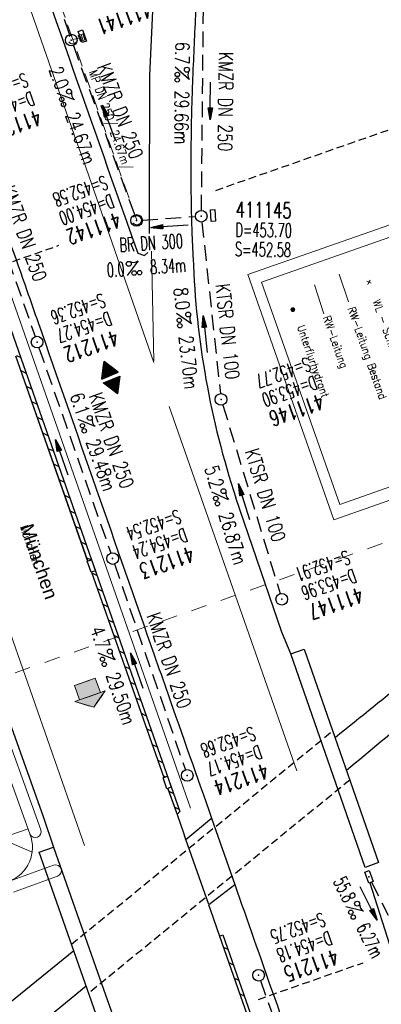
# Model space of a CAD drawing. Extents: x 232973 to 447511, y -373687 to 444035.
# Tile 15 of 40: x 447027 to 447073, y 443657 to 443783. Entities that reach past the tile are written whole.
import ezdxf
from ezdxf.enums import TextEntityAlignment as Align

# ---------------------------------------------------------------- set-up
doc = ezdxf.new("R2010")
doc.units = 0
doc.header["$LTSCALE"] = 2
doc.header["$MEASUREMENT"] = 0
for name, pattern in [('AUSGEZOGEN', [0]), ('GESTRICH-X2', [1.5, 1, -0.5]), ('GESTRICHELT', [0.75, 0.5, -0.25]), ('LINE_LT_0', [2, 1, -1])]:
    doc.linetypes.add(name, pattern=pattern)
doc.layers.get('0').update_dxf_attribs({"linetype": 'AUSGEZOGEN'})
for name, color, linetype in [('200_ACHSEN', 7, 'CONTINUOUS'), ('210_Text', 7, 'CONTINUOUS'), ('BAUWO', 250, 'CONTINUOUS'), ('BAUWUTOP', 250, 'GESTRICHELT'), ('Beschriftung', 7, 'CONTINUOUS'), ('FBR', 8, 'CONTINUOUS'), ('GEF', 7, 'CONTINUOUS'), ('GLOBAL', 7, 'CONTINUOUS'), ('HEKTOM', 250, 'GESTRICHELT'), ('Hintergrund', 7, 'CONTINUOUS'), ('Hintergrundplan', 7, 'CONTINUOUS'), ('KANAL', 7, 'GESTRICH-X2'), ('neu', 7, 'CONTINUOUS'), ('PFEIL', 7, 'CONTINUOUS'), ('SCHACHTNR', 6, 'CONTINUOUS'), ('SCHLITZRINNE', 8, 'AUSGEZOGEN'), ('SCHSYMBOL', 7, 'AUSGEZOGEN'), ('STRASSE', 8, 'CONTINUOUS'), ('TEXTO', 4, 'CONTINUOUS'), ('TEXTU', 4, 'CONTINUOUS')]:
    doc.layers.add(name, color=color, linetype=linetype)
doc.styles.add('1', font='txt_____.ttf', dxfattribs={"width": 0.9, "height": 1})
doc.styles.add('3', font='ARIALUNI.TTF', dxfattribs={"height": 1})
doc.styles.add('905', font='txt_____.ttf', dxfattribs={"width": 0.8, "height": 1})
doc.styles.add('ROMANS', font='romans.shx', dxfattribs={"width": 0.8})

# ---------------------------------------------------------------- blocks, each defined once
blk = doc.blocks.new('GST')
at = {"color": 0}
blk.add_circle((0, 0), 0.75, dxfattribs=at)
blk.add_point((0, 0), dxfattribs=at)
blk = doc.blocks.new('10')
blk.add_blockref('GST', (0, 0))
blk = doc.blocks.new('PROM')
blk.add_line((1.57, 1.82), (0.02, 0.02))
for centre, radius in [((0.32, 1.51), 0.317), ((0.94, 0.29), 0.283), ((1.64, 0.29), 0.283)]:
    blk.add_circle(centre, radius)
blk.add_arc((0.99, 2.68), 1.03, 239.1414, 303.3549)
blk = doc.blocks.new('PFEIL2')
at = {"color": 0}
for p, q in [((0.88, 0), (-2.4, -0.01)), ((0.88, -0.27), (0.88, 0.28)), ((0.88, 0.28), (2.43, 0.01)), ((0.91, 0.27), (0.88, 0.26)), ((0.97, 0.26), (0.88, 0.25)), ((1.02, 0.25), (0.88, 0.23)), ((1.07, 0.24), (0.88, 0.21)), ((1.13, 0.23), (0.88, 0.19)), ((1.18, 0.22), (0.88, 0.17)), ((1.24, 0.21), (0.88, 0.15)), ((1.29, 0.21), (0.88, 0.14)), ((1.34, 0.2), (0.88, 0.12)), ((1.4, 0.19), (0.88, 0.1)), ((1.45, 0.18), (0.88, 0.08)), ((1.51, 0.17), (0.88, 0.06)), ((1.56, 0.16), (0.88, 0.04)), ((1.61, 0.15), (0.88, 0.02)), ((1.67, 0.14), (0.88, 0.01)), ((1.72, 0.13), (0.88, -0.01)), ((1.78, 0.12), (0.88, -0.03)), ((1.83, 0.11), (0.88, -0.05)), ((1.88, 0.1), (0.88, -0.07)), ((1.94, 0.09), (0.88, -0.09)), ((2.05, 0.08), (0.88, -0.12)), ((1.99, 0.08), (0.88, -0.11)), ((2.1, 0.07), (0.88, -0.14)), ((2.15, 0.06), (0.88, -0.16)), ((2.21, 0.05), (0.88, -0.18)), ((2.26, 0.04), (0.88, -0.2)), ((2.32, 0.03), (0.88, -0.22)), ((2.37, 0.02), (0.88, -0.23)), ((2.42, 0.01), (0.88, -0.25)), ((2.43, 0.01), (0.88, -0.27))]:
    blk.add_line(p, q, dxfattribs=at)
blk = doc.blocks.new('13')
blk.add_lwpolyline([(0.76, 1.22), (-0.75, 1.22), (-0.75, 1.8), (0.76, 1.8)], close=True)
at = {"rotation": 180}
blk.add_blockref('GST', (0, 0), dxfattribs=at)
blk = doc.blocks.new('30')
at = {"color": 0}
for p, q in [((-0.75, -0.29), (-0.75, 0.29)), ((-0.75, 0.29), (0.75, 0.29)), ((0.75, 0.29), (0.75, -0.29)), ((0.75, -0.29), (-0.75, -0.29))]:
    blk.add_line(p, q, dxfattribs=at)
blk.add_point((0, 0), dxfattribs=at)
blk = doc.blocks.new('*X7')
at = {"color": 0}
for p, q in [((377.107, 180.991), (378.197, 182.081)), ((377.112, 181.023), (378.187, 182.097)), ((377.116, 180.991), (378.2, 182.075)), ((377.124, 181.044), (378.184, 182.103)), ((377.125, 180.991), (378.203, 182.069)), ((377.133, 180.991), (378.206, 182.064)), ((377.136, 181.065), (378.181, 182.109)), ((377.142, 180.991), (378.21, 182.058)), ((377.148, 181.085), (378.177, 182.114)), ((377.151, 180.991), (378.213, 182.053)), ((377.16, 180.991), (378.216, 182.047)), ((377.161, 181.106), (378.174, 182.12)), ((377.169, 180.991), (378.219, 182.041)), ((377.173, 181.127), (378.171, 182.125)), ((377.178, 180.991), (378.223, 182.036)), ((377.185, 181.148), (378.168, 182.131)), ((377.186, 180.991), (378.226, 182.03)), ((377.195, 180.991), (378.229, 182.025)), ((377.197, 181.169), (378.164, 182.137)), ((377.204, 180.991), (378.232, 182.019)), ((377.209, 181.19), (378.161, 182.142)), ((377.213, 180.991), (378.236, 182.013)), ((377.221, 181.211), (378.158, 182.148)), ((377.222, 180.991), (378.239, 182.008)), ((377.231, 180.991), (378.242, 182.002)), ((377.233, 181.232), (378.155, 182.153)), ((377.239, 180.991), (378.245, 181.997)), ((377.245, 181.253), (378.151, 182.159)), ((377.248, 180.991), (378.248, 181.991)), ((377.257, 181.274), (378.148, 182.165)), ((377.257, 180.991), (378.252, 181.985)), ((377.266, 180.991), (378.255, 181.98)), ((377.269, 181.295), (378.145, 182.17)), ((377.275, 180.991), (378.258, 181.974)), ((377.281, 181.316), (378.142, 182.176)), ((377.284, 180.991), (378.261, 181.969)), ((377.292, 180.991), (378.265, 181.963)), ((377.293, 181.336), (378.138, 182.181)), ((377.301, 180.991), (378.268, 181.957)), ((377.305, 181.357), (378.135, 182.187)), ((377.31, 180.991), (378.271, 181.952)), ((377.318, 181.378), (378.132, 182.193)), ((377.319, 180.991), (378.274, 181.946)), ((377.328, 180.991), (378.278, 181.941)), ((377.33, 181.399), (378.129, 182.198)), ((377.337, 180.991), (378.281, 181.935)), ((377.342, 181.42), (378.126, 182.204)), ((377.346, 180.991), (378.284, 181.929)), ((377.354, 181.441), (378.122, 182.209)), ((377.354, 180.991), (378.287, 181.924)), ((377.363, 180.991), (378.291, 181.918)), ((377.366, 181.462), (378.119, 182.215)), ((377.372, 180.991), (378.294, 181.913)), ((377.378, 181.483), (378.116, 182.221)), ((377.381, 180.991), (378.297, 181.907)), ((377.39, 181.504), (378.113, 182.226)), ((377.39, 180.991), (378.3, 181.901)), ((377.399, 180.991), (378.303, 181.896)), ((377.402, 181.525), (378.109, 182.232)), ((377.407, 180.991), (378.307, 181.89)), ((377.414, 181.546), (378.106, 182.238)), ((377.416, 180.991), (378.31, 181.884)), ((377.425, 180.991), (378.313, 181.879)), ((377.426, 181.566), (378.103, 182.243)), ((377.434, 180.991), (378.316, 181.873)), ((377.438, 181.587), (378.1, 182.249)), ((377.443, 180.991), (378.32, 181.868)), ((377.45, 181.608), (378.096, 182.254)), ((377.452, 180.991), (378.323, 181.862)), ((377.46, 180.991), (378.326, 181.856)), ((377.462, 181.629), (378.093, 182.26)), ((377.469, 180.991), (378.329, 181.851)), ((377.474, 181.65), (378.09, 182.266)), ((377.478, 180.991), (378.333, 181.845)), ((377.487, 181.671), (378.087, 182.271)), ((377.487, 180.991), (378.336, 181.84)), ((377.496, 180.991), (378.339, 181.834)), ((377.499, 181.692), (378.083, 182.277)), ((377.505, 180.991), (378.342, 181.828)), ((377.511, 181.713), (378.08, 182.282)), ((377.513, 180.991), (378.346, 181.823)), ((377.522, 180.991), (378.349, 181.817)), ((377.523, 181.734), (378.077, 182.288)), ((377.531, 180.991), (378.352, 181.812)), ((377.535, 181.755), (378.074, 182.294)), ((377.54, 180.991), (378.355, 181.806)), ((377.547, 181.776), (378.071, 182.299)), ((377.549, 180.991), (378.358, 181.8)), ((377.558, 180.991), (378.362, 181.795)), ((377.559, 181.796), (378.067, 182.305)), ((377.566, 180.991), (378.365, 181.789)), ((377.571, 181.817), (378.064, 182.31)), ((377.575, 180.991), (378.368, 181.784)), ((377.583, 181.838), (378.061, 182.316)), ((377.584, 180.991), (378.371, 181.778)), ((377.593, 180.991), (378.375, 181.772)), ((377.595, 181.859), (378.058, 182.322)), ((377.602, 180.991), (378.378, 181.767)), ((377.607, 181.88), (378.054, 182.327)), ((377.611, 180.991), (378.381, 181.761)), ((377.619, 181.901), (378.051, 182.333)), ((377.62, 180.991), (378.384, 181.756)), ((377.628, 180.991), (378.388, 181.75)), ((377.631, 181.922), (378.048, 182.338)), ((377.637, 180.991), (378.391, 181.744)), ((377.644, 181.943), (378.045, 182.344)), ((377.646, 180.991), (378.394, 181.739)), ((377.655, 180.991), (378.397, 181.733)), ((377.656, 181.964), (378.041, 182.35)), ((377.664, 180.991), (378.401, 181.728)), ((377.668, 181.985), (378.038, 182.355)), ((377.673, 180.991), (378.404, 181.722)), ((377.68, 182.006), (378.035, 182.361)), ((377.681, 180.991), (378.407, 181.716)), ((377.69, 180.991), (378.41, 181.711)), ((377.692, 182.027), (378.032, 182.366)), ((377.699, 180.991), (378.413, 181.705)), ((377.704, 182.047), (378.028, 182.372)), ((377.708, 180.991), (378.417, 181.7)), ((377.716, 182.068), (378.025, 182.378)), ((377.717, 180.991), (378.42, 181.694)), ((377.726, 180.991), (378.423, 181.688)), ((377.728, 182.089), (378.022, 182.383)), ((377.734, 180.991), (378.426, 181.683)), ((377.74, 182.11), (378.019, 182.389)), ((377.743, 180.991), (378.43, 181.677)), ((377.752, 182.131), (378.016, 182.394)), ((377.752, 180.991), (378.433, 181.672)), ((377.761, 180.991), (378.436, 181.666)), ((377.764, 182.152), (378.012, 182.4)), ((377.77, 180.991), (378.439, 181.66)), ((377.776, 182.173), (378.009, 182.406)), ((377.779, 180.991), (378.443, 181.655)), ((377.787, 180.991), (378.446, 181.649)), ((377.788, 182.194), (378.006, 182.411)), ((377.796, 180.991), (378.449, 181.644)), ((377.8, 182.215), (378.003, 182.417)), ((377.805, 180.991), (378.452, 181.638)), ((377.813, 182.236), (377.999, 182.422)), ((377.814, 180.991), (378.456, 181.632)), ((377.823, 180.991), (378.459, 181.627)), ((377.825, 182.257), (377.996, 182.428)), ((377.832, 180.991), (378.462, 181.621)), ((377.837, 182.277), (377.993, 182.434)), ((377.84, 180.991), (378.465, 181.616)), ((377.849, 182.298), (377.99, 182.439)), ((377.849, 180.991), (378.468, 181.61)), ((377.858, 180.991), (378.472, 181.604)), ((377.861, 182.319), (377.986, 182.445)), ((377.867, 180.991), (378.475, 181.599)), ((377.873, 182.34), (377.983, 182.45)), ((377.876, 180.991), (378.478, 181.593)), ((377.885, 182.361), (377.98, 182.456)), ((377.885, 180.991), (378.481, 181.588)), ((377.894, 180.991), (378.485, 181.582)), ((377.897, 182.382), (377.977, 182.462)), ((377.902, 180.991), (378.488, 181.576)), ((377.909, 182.403), (377.973, 182.467)), ((377.911, 180.991), (378.491, 181.571)), ((377.92, 180.991), (378.494, 181.565)), ((377.921, 182.424), (377.97, 182.473)), ((377.929, 180.991), (378.498, 181.559)), ((377.933, 182.445), (377.967, 182.478)), ((377.938, 180.991), (378.501, 181.554)), ((377.945, 182.466), (377.964, 182.484)), ((377.947, 180.991), (378.504, 181.548)), ((377.955, 180.991), (378.507, 181.543)), ((377.964, 180.991), (378.511, 181.537)), ((377.973, 180.991), (378.514, 181.531)), ((377.982, 180.991), (378.517, 181.526)), ((377.991, 180.991), (378.52, 181.52)), ((378, 180.991), (378.523, 181.515)), ((378.008, 180.991), (378.527, 181.509)), ((378.017, 180.991), (378.53, 181.503)), ((378.026, 180.991), (378.533, 181.498)), ((378.035, 180.991), (378.536, 181.492)), ((378.044, 180.991), (378.54, 181.487)), ((378.053, 180.991), (378.543, 181.481)), ((378.061, 180.991), (378.546, 181.475)), ((378.07, 180.991), (378.549, 181.47)), ((378.079, 180.991), (378.553, 181.464)), ((378.088, 180.991), (378.556, 181.459)), ((378.097, 180.991), (378.559, 181.453)), ((378.106, 180.991), (378.562, 181.447)), ((378.114, 180.991), (378.565, 181.442)), ((378.123, 180.991), (378.569, 181.436)), ((378.132, 180.991), (378.572, 181.431)), ((378.141, 180.991), (378.575, 181.425)), ((378.15, 180.991), (378.578, 181.419)), ((378.159, 180.991), (378.582, 181.414)), ((378.168, 180.991), (378.585, 181.408)), ((378.176, 180.991), (378.588, 181.403)), ((378.185, 180.991), (378.591, 181.397)), ((378.194, 180.991), (378.595, 181.391)), ((378.203, 180.991), (378.598, 181.386)), ((378.212, 180.991), (378.601, 181.38)), ((378.221, 180.991), (378.604, 181.375)), ((378.229, 180.991), (378.608, 181.369)), ((378.238, 180.991), (378.611, 181.363)), ((378.247, 180.991), (378.614, 181.358)), ((378.256, 180.991), (378.617, 181.352)), ((378.265, 180.991), (378.62, 181.347)), ((378.274, 180.991), (378.624, 181.341)), ((378.282, 180.991), (378.627, 181.335)), ((378.291, 180.991), (378.63, 181.33)), ((378.3, 180.991), (378.633, 181.324)), ((378.309, 180.991), (378.637, 181.319)), ((378.318, 180.991), (378.64, 181.313)), ((378.327, 180.991), (378.643, 181.307)), ((378.335, 180.991), (378.646, 181.302)), ((378.344, 180.991), (378.65, 181.296)), ((378.353, 180.991), (378.653, 181.291)), ((378.362, 180.991), (378.656, 181.285)), ((378.371, 180.991), (378.659, 181.279)), ((378.38, 180.991), (378.663, 181.274)), ((378.388, 180.991), (378.666, 181.268)), ((378.397, 180.991), (378.669, 181.262)), ((378.406, 180.991), (378.672, 181.257)), ((378.415, 180.991), (378.675, 181.251)), ((378.424, 180.991), (378.679, 181.246)), ((378.433, 180.991), (378.682, 181.24)), ((378.442, 180.991), (378.685, 181.234)), ((378.45, 180.991), (378.688, 181.229)), ((378.459, 180.991), (378.692, 181.223)), ((378.468, 180.991), (378.695, 181.218)), ((378.477, 180.991), (378.698, 181.212)), ((378.486, 180.991), (378.701, 181.206)), ((378.495, 180.991), (378.705, 181.201)), ((378.503, 180.991), (378.708, 181.195)), ((378.512, 180.991), (378.711, 181.19)), ((378.521, 180.991), (378.714, 181.184)), ((378.53, 180.991), (378.718, 181.178)), ((378.539, 180.991), (378.721, 181.173)), ((378.548, 180.991), (378.724, 181.167)), ((378.556, 180.991), (378.727, 181.162)), ((378.565, 180.991), (378.73, 181.156)), ((378.574, 180.991), (378.734, 181.15)), ((378.583, 180.991), (378.737, 181.145)), ((378.592, 180.991), (378.74, 181.139)), ((378.601, 180.991), (378.743, 181.134)), ((378.609, 180.991), (378.747, 181.128)), ((378.618, 180.991), (378.75, 181.122)), ((378.627, 180.991), (378.753, 181.117)), ((378.636, 180.991), (378.756, 181.111)), ((378.645, 180.991), (378.76, 181.106)), ((378.654, 180.991), (378.763, 181.1)), ((378.662, 180.991), (378.766, 181.094)), ((378.671, 180.991), (378.769, 181.089)), ((378.68, 180.991), (378.773, 181.083)), ((378.689, 180.991), (378.776, 181.078)), ((378.698, 180.991), (378.779, 181.072)), ((378.707, 180.991), (378.782, 181.066)), ((378.716, 180.991), (378.785, 181.061)), ((378.724, 180.991), (378.789, 181.055)), ((378.733, 180.991), (378.792, 181.05)), ((378.742, 180.991), (378.795, 181.044)), ((378.751, 180.991), (378.798, 181.038)), ((378.76, 180.991), (378.802, 181.033)), ((378.769, 180.991), (378.805, 181.027)), ((378.777, 180.991), (378.808, 181.022)), ((378.786, 180.991), (378.811, 181.016)), ((378.795, 180.991), (378.815, 181.01)), ((378.804, 180.991), (378.818, 181.005)), ((378.813, 180.991), (378.821, 180.999)), ((377.099, 180.568), (377.108, 180.577)), ((377.102, 180.562), (377.117, 180.577)), ((377.106, 180.556), (377.126, 180.577)), ((377.109, 180.551), (377.135, 180.577)), ((377.112, 180.545), (377.144, 180.577)), ((377.115, 180.54), (377.153, 180.577)), ((377.119, 180.534), (377.161, 180.577)), ((377.122, 180.528), (377.17, 180.577)), ((377.125, 180.523), (377.179, 180.577)), ((377.128, 180.517), (377.188, 180.577)), ((377.131, 180.512), (377.197, 180.577)), ((377.135, 180.506), (377.206, 180.577)), ((377.138, 180.5), (377.214, 180.577)), ((377.141, 180.495), (377.223, 180.577)), ((377.144, 180.489), (377.232, 180.577)), ((377.148, 180.484), (377.241, 180.577)), ((377.151, 180.478), (377.25, 180.577)), ((377.154, 180.472), (377.259, 180.577)), ((377.157, 180.467), (377.267, 180.577)), ((377.161, 180.461), (377.276, 180.577)), ((377.164, 180.456), (377.285, 180.577)), ((377.167, 180.45), (377.294, 180.577)), ((377.17, 180.444), (377.303, 180.577)), ((377.174, 180.439), (377.312, 180.577)), ((377.177, 180.433), (377.32, 180.577)), ((377.18, 180.428), (377.329, 180.577)), ((377.183, 180.422), (377.338, 180.577)), ((377.186, 180.416), (377.347, 180.577)), ((377.19, 180.411), (377.356, 180.577)), ((377.193, 180.405), (377.365, 180.577)), ((377.196, 180.4), (377.373, 180.577)), ((377.199, 180.394), (377.382, 180.577)), ((377.203, 180.388), (377.391, 180.577)), ((377.206, 180.383), (377.4, 180.577)), ((377.209, 180.377), (377.409, 180.577)), ((377.212, 180.372), (377.418, 180.577)), ((377.216, 180.366), (377.427, 180.577)), ((377.219, 180.36), (377.435, 180.577)), ((377.222, 180.355), (377.444, 180.577)), ((377.225, 180.349), (377.453, 180.577)), ((377.229, 180.344), (377.462, 180.577)), ((377.232, 180.338), (377.471, 180.577)), ((377.235, 180.332), (377.48, 180.577)), ((377.238, 180.327), (377.488, 180.577)), ((377.241, 180.321), (377.497, 180.577)), ((377.245, 180.315), (377.506, 180.577)), ((377.248, 180.31), (377.515, 180.577)), ((377.251, 180.304), (377.524, 180.577)), ((377.254, 180.299), (377.533, 180.577)), ((377.258, 180.293), (377.541, 180.577)), ((377.261, 180.287), (377.55, 180.577)), ((377.264, 180.282), (377.559, 180.577)), ((377.267, 180.276), (377.568, 180.577)), ((377.271, 180.271), (377.577, 180.577)), ((377.274, 180.265), (377.586, 180.577)), ((377.277, 180.259), (377.594, 180.577)), ((377.28, 180.254), (377.603, 180.577)), ((377.284, 180.248), (377.612, 180.577)), ((377.287, 180.243), (377.621, 180.577)), ((377.29, 180.237), (377.63, 180.577)), ((377.293, 180.231), (377.639, 180.577)), ((377.296, 180.226), (377.647, 180.577)), ((377.3, 180.22), (377.656, 180.577)), ((377.303, 180.215), (377.665, 180.577)), ((377.306, 180.209), (377.674, 180.577)), ((377.309, 180.203), (377.683, 180.577)), ((377.313, 180.198), (377.692, 180.577)), ((377.316, 180.192), (377.701, 180.577)), ((377.319, 180.187), (377.709, 180.577)), ((377.322, 180.181), (377.718, 180.577)), ((377.326, 180.175), (377.727, 180.577)), ((377.329, 180.17), (377.736, 180.577)), ((377.332, 180.164), (377.745, 180.577)), ((377.335, 180.159), (377.754, 180.577)), ((377.339, 180.153), (377.762, 180.577)), ((377.342, 180.147), (377.771, 180.577)), ((377.345, 180.142), (377.78, 180.577)), ((377.348, 180.136), (377.789, 180.577)), ((377.351, 180.131), (377.798, 180.577)), ((377.355, 180.125), (377.807, 180.577)), ((377.358, 180.119), (377.815, 180.577)), ((377.361, 180.114), (377.824, 180.577)), ((377.364, 180.108), (377.833, 180.577)), ((377.368, 180.103), (377.842, 180.577)), ((377.371, 180.097), (377.851, 180.577)), ((377.374, 180.091), (377.86, 180.577)), ((377.377, 180.086), (377.868, 180.577)), ((377.381, 180.08), (377.877, 180.577)), ((377.384, 180.075), (377.886, 180.577)), ((377.387, 180.069), (377.895, 180.577)), ((377.39, 180.063), (377.904, 180.577)), ((377.394, 180.058), (377.913, 180.577)), ((377.397, 180.052), (377.921, 180.577)), ((377.4, 180.047), (377.93, 180.577)), ((377.403, 180.041), (377.939, 180.577)), ((377.406, 180.035), (377.948, 180.577)), ((377.41, 180.03), (377.957, 180.577)), ((377.413, 180.024), (377.966, 180.577)), ((377.416, 180.018), (377.975, 180.577)), ((377.419, 180.013), (377.983, 180.577)), ((377.423, 180.007), (377.992, 180.577)), ((377.426, 180.002), (378.001, 180.577)), ((377.429, 179.996), (378.01, 180.577)), ((377.432, 179.99), (378.019, 180.577)), ((377.436, 179.985), (378.028, 180.577)), ((377.439, 179.979), (378.036, 180.577)), ((377.442, 179.974), (378.045, 180.577)), ((377.445, 179.968), (378.054, 180.577)), ((377.449, 179.962), (378.063, 180.577)), ((377.452, 179.957), (378.072, 180.577)), ((377.455, 179.951), (378.081, 180.577)), ((377.458, 179.946), (378.089, 180.577)), ((377.461, 179.94), (378.098, 180.577)), ((377.465, 179.934), (378.107, 180.577)), ((377.468, 179.929), (378.116, 180.577)), ((377.471, 179.923), (378.125, 180.577)), ((377.474, 179.918), (378.134, 180.577)), ((377.478, 179.912), (378.142, 180.577)), ((377.481, 179.906), (378.151, 180.577)), ((377.484, 179.901), (378.16, 180.577)), ((377.487, 179.895), (378.169, 180.577)), ((377.491, 179.89), (378.178, 180.577)), ((377.494, 179.884), (378.187, 180.577)), ((377.497, 179.878), (378.196, 180.577)), ((377.5, 179.873), (378.204, 180.577)), ((377.504, 179.867), (378.213, 180.577)), ((377.507, 179.862), (378.222, 180.577)), ((377.51, 179.856), (378.231, 180.577)), ((377.513, 179.85), (378.24, 180.577)), ((377.516, 179.845), (378.249, 180.577)), ((377.52, 179.839), (378.257, 180.577)), ((377.523, 179.834), (378.266, 180.577)), ((377.526, 179.828), (378.275, 180.577)), ((377.529, 179.822), (378.284, 180.577)), ((377.533, 179.817), (378.293, 180.577)), ((377.536, 179.811), (378.302, 180.577)), ((377.539, 179.806), (378.31, 180.577)), ((377.542, 179.8), (378.319, 180.577)), ((377.546, 179.794), (378.328, 180.577)), ((377.549, 179.789), (378.337, 180.577)), ((377.552, 179.783), (378.346, 180.577)), ((377.555, 179.778), (378.355, 180.577)), ((377.559, 179.772), (378.363, 180.577)), ((377.562, 179.766), (378.372, 180.577)), ((377.565, 179.761), (378.381, 180.577)), ((377.568, 179.755), (378.39, 180.577)), ((377.571, 179.75), (378.399, 180.577)), ((377.575, 179.744), (378.408, 180.577)), ((377.578, 179.738), (378.416, 180.577)), ((377.581, 179.733), (378.425, 180.577)), ((377.584, 179.727), (378.434, 180.577)), ((377.588, 179.722), (378.443, 180.577)), ((377.591, 179.716), (378.452, 180.577)), ((377.594, 179.71), (378.461, 180.577)), ((377.597, 179.705), (378.47, 180.577)), ((377.601, 179.699), (378.478, 180.577)), ((377.604, 179.693), (378.487, 180.577)), ((377.607, 179.688), (378.496, 180.577)), ((377.61, 179.682), (378.505, 180.577)), ((377.614, 179.677), (378.514, 180.577)), ((377.617, 179.671), (378.523, 180.577)), ((377.62, 179.665), (378.531, 180.577)), ((377.623, 179.66), (378.54, 180.577)), ((377.626, 179.654), (378.549, 180.577)), ((377.63, 179.649), (378.558, 180.577)), ((377.633, 179.643), (378.567, 180.577)), ((377.636, 179.637), (378.576, 180.577)), ((377.639, 179.632), (378.584, 180.577)), ((377.643, 179.626), (378.593, 180.577)), ((377.646, 179.621), (378.602, 180.577)), ((377.649, 179.615), (378.611, 180.577)), ((377.652, 179.609), (378.62, 180.577)), ((377.656, 179.604), (378.629, 180.577)), ((377.659, 179.598), (378.637, 180.577)), ((377.662, 179.593), (378.646, 180.577)), ((377.665, 179.587), (378.655, 180.577)), ((377.669, 179.581), (378.664, 180.577)), ((377.672, 179.576), (378.673, 180.577)), ((377.675, 179.57), (378.682, 180.577)), ((377.678, 179.565), (378.69, 180.577)), ((377.681, 179.559), (378.699, 180.577)), ((377.685, 179.553), (378.708, 180.577)), ((377.688, 179.548), (378.717, 180.577)), ((377.691, 179.542), (378.726, 180.577)), ((377.694, 179.537), (378.735, 180.577)), ((377.698, 179.531), (378.744, 180.577)), ((377.701, 179.525), (378.752, 180.577)), ((377.704, 179.52), (378.761, 180.577)), ((377.707, 179.514), (378.77, 180.577)), ((377.711, 179.509), (378.779, 180.577)), ((377.714, 179.503), (378.788, 180.577)), ((377.717, 179.497), (378.797, 180.577)), ((377.72, 179.492), (378.805, 180.577)), ((377.724, 179.486), (378.814, 180.577)), ((377.733, 179.469), (378.806, 180.542)), ((377.736, 179.464), (378.794, 180.521)), ((377.74, 179.458), (378.781, 180.5)), ((377.743, 179.453), (378.769, 180.479)), ((377.746, 179.447), (378.757, 180.458)), ((377.749, 179.441), (378.745, 180.437)), ((377.753, 179.436), (378.733, 180.416)), ((377.756, 179.43), (378.721, 180.395)), ((377.759, 179.425), (378.709, 180.374)), ((377.762, 179.419), (378.697, 180.353)), ((377.766, 179.413), (378.685, 180.333)), ((377.769, 179.408), (378.673, 180.312)), ((377.772, 179.402), (378.661, 180.291)), ((377.775, 179.396), (378.649, 180.27)), ((377.779, 179.391), (378.637, 180.249)), ((377.782, 179.385), (378.624, 180.228)), ((377.785, 179.38), (378.612, 180.207)), ((377.788, 179.374), (378.6, 180.186)), ((377.791, 179.368), (378.588, 180.165)), ((377.795, 179.363), (378.576, 180.144)), ((377.798, 179.357), (378.564, 180.123)), ((377.801, 179.352), (378.552, 180.103)), ((377.804, 179.346), (378.54, 180.082)), ((377.808, 179.34), (378.528, 180.061)), ((377.811, 179.335), (378.516, 180.04)), ((377.814, 179.329), (378.504, 180.019)), ((377.817, 179.324), (378.492, 179.998)), ((377.821, 179.318), (378.48, 179.977)), ((377.824, 179.312), (378.468, 179.956)), ((377.827, 179.307), (378.455, 179.935)), ((377.83, 179.301), (378.443, 179.914)), ((377.834, 179.296), (378.431, 179.893)), ((377.837, 179.29), (378.419, 179.872)), ((377.84, 179.284), (378.407, 179.852)), ((377.843, 179.279), (378.395, 179.831)), ((377.846, 179.273), (378.383, 179.81)), ((377.85, 179.268), (378.371, 179.789)), ((377.853, 179.262), (378.359, 179.768)), ((377.856, 179.256), (378.347, 179.747)), ((377.859, 179.251), (378.335, 179.726)), ((377.863, 179.245), (378.323, 179.705)), ((377.866, 179.24), (378.311, 179.684)), ((377.869, 179.234), (378.298, 179.663)), ((377.872, 179.228), (378.286, 179.642)), ((377.876, 179.223), (378.274, 179.622)), ((377.879, 179.217), (378.262, 179.601)), ((377.882, 179.212), (378.25, 179.58)), ((377.885, 179.206), (378.238, 179.559)), ((377.889, 179.2), (378.226, 179.538)), ((377.892, 179.195), (378.214, 179.517)), ((377.895, 179.189), (378.202, 179.496)), ((377.898, 179.184), (378.19, 179.475)), ((377.901, 179.178), (378.178, 179.454)), ((377.905, 179.172), (378.166, 179.433)), ((377.908, 179.167), (378.154, 179.412)), ((377.911, 179.161), (378.142, 179.391)), ((377.914, 179.156), (378.129, 179.371)), ((377.918, 179.15), (378.117, 179.35)), ((377.921, 179.144), (378.105, 179.329)), ((377.924, 179.139), (378.093, 179.308)), ((377.927, 179.133), (378.081, 179.287)), ((377.931, 179.128), (378.069, 179.266)), ((377.934, 179.122), (378.057, 179.245)), ((377.937, 179.116), (378.045, 179.224)), ((377.94, 179.111), (378.033, 179.203)), ((377.944, 179.105), (378.021, 179.182)), ((377.947, 179.1), (378.009, 179.161)), ((377.95, 179.094), (377.997, 179.141)), ((377.953, 179.088), (377.985, 179.12)), ((377.956, 179.083), (377.972, 179.099))]:
    blk.add_line(p, q, dxfattribs=at)
blk = doc.blocks.new('HOCHP')
for points in [[(-0.01, 2.24), (-1.15, 0.27), (1.12, 0.27)], [(-0.01, -2.24), (-1.15, -0.27), (1.12, -0.27)]]:
    blk.add_lwpolyline(points, close=True)
at = {"xscale": 1.311372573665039, "yscale": 1.311372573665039, "zscale": 1.311372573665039}
blk.add_blockref('*X7', (-495.66, -237.08), dxfattribs=at)
blk = doc.blocks.new('Schieber (Kreuz)')
at = {"color": 18, "lineweight": 5, "true_color": 0x000000}
for q in [(-0.2178, 0.2178), (-0.2178, -0.2178), (0.2178, 0.2178), (0.2178, -0.2178)]:
    blk.add_line((0, 0), q, dxfattribs=at)
blk = doc.blocks.new('Unterflurhydrant')
h = blk.add_hatch(color=131)
edge = h.paths.add_edge_path(flags=0)
edge.add_arc((0, 0), 0.25, 0, 360)
at = {"color": 18, "lineweight": 5, "true_color": 0x000000}
blk.add_circle((0, 0), 0.25, dxfattribs=at)
blk = doc.blocks.new('SK-quadrat Mitte')
at = {"color": 18, "lineweight": 5, "true_color": 0x000000}
for p, q in [((-0.4, 0.4), (-0.4, -0.4)), ((-0.4, 0.4), (0.4, 0.4)), ((-0.2, 0.4), (-0.2, -0.4)), ((0, 0.4), (0, -0.4)), ((0.2, 0.4), (0.2, -0.4)), ((0.4, 0.4), (0.4, -0.4)), ((-0.4, -0.4), (0.4, -0.4))]:
    blk.add_line(p, q, dxfattribs=at)
blk = doc.blocks.new('Schacht')
at = {"color": 18, "lineweight": 5, "true_color": 0x000000}
blk.add_circle((0, 0), 0.779, dxfattribs=at)

msp = doc.modelspace()

# ---------------------------------------------------------------- hatches: boundary and pattern name
at = {"layer": '210_Text'}
for color, points in [(256, [(447036.94, 443696.7), (447036.29, 443698.56), (447033.6, 443697.62), (447034.25, 443695.76)]), (131, [(447036.94, 443696.7), (447036.29, 443698.56), (447033.6, 443697.62), (447034.25, 443695.76)]), (256, [(447036.09, 443694.82), (447033.64, 443695.54), (447037.56, 443696.92)]), (131, [(447036.09, 443694.82), (447033.64, 443695.54), (447037.56, 443696.92)])]:
    msp.add_hatch(color=color, dxfattribs=at).paths.add_polyline_path(points, flags=0)

# ---------------------------------------------------------------- linework, layer by layer
at = {"layer": '200_ACHSEN', "color": 8, "lineweight": 5, "true_color": 0x7f7f7f}
msp.add_lwpolyline([(446947.99, 443969.04), (446962.93, 443926.38), (447048.54, 443681.83)], dxfattribs=at)
msp.add_lwpolyline([(446947.99, 443969.04), (446962.93, 443926.38), (447048.54, 443681.83)], dxfattribs=at)
at = {"layer": '210_Text', "color": 18, "linetype": 'LINE_LT_0', "lineweight": 5, "true_color": 0x000000}
for p, q in [((447034.95, 443698.09), (447033.6, 443697.62)), ((447034.95, 443698.09), (447036.29, 443698.56)), ((447036.29, 443698.56), (447036.94, 443696.7)), ((447033.6, 443697.62), (447034.25, 443695.76)), ((447037.56, 443696.92), (447036.09, 443694.82)), ((447036.94, 443696.7), (447037.56, 443696.92)), ((447034.25, 443695.76), (447033.64, 443695.54)), ((447036.09, 443694.82), (447033.64, 443695.54))]:
    msp.add_line(p, q, dxfattribs=at)
at = {"layer": '210_Text', "color": 18, "lineweight": 5, "true_color": 0x000000}
for p, q in [((447034.95, 443698.09), (447033.6, 443697.62)), ((447034.95, 443698.09), (447036.29, 443698.56)), ((447036.29, 443698.56), (447036.94, 443696.7)), ((447033.6, 443697.62), (447034.25, 443695.76)), ((447037.56, 443696.92), (447036.09, 443694.82)), ((447036.94, 443696.7), (447037.56, 443696.92)), ((447034.25, 443695.76), (447033.64, 443695.54)), ((447036.09, 443694.82), (447033.64, 443695.54))]:
    msp.add_line(p, q, dxfattribs=at)
at = {"layer": '210_Text', "color": 18, "linetype": 'LINE_LT_0', "lineweight": 5, "true_color": 0x000000}
for points in [[(447036.94, 443696.7), (447034.25, 443695.76), (447033.6, 443697.62), (447036.29, 443698.56), (447036.94, 443696.7)], [(447036.09, 443694.82), (447037.56, 443696.92), (447033.64, 443695.54), (447036.09, 443694.82)]]:
    msp.add_lwpolyline(points, close=True, dxfattribs=at)
at = {"layer": '210_Text', "color": 18, "lineweight": 5, "true_color": 0x000000}
for points in [[(447036.94, 443696.7), (447034.25, 443695.76), (447033.6, 443697.62), (447036.29, 443698.56), (447036.94, 443696.7)], [(447036.09, 443694.82), (447037.56, 443696.92), (447033.64, 443695.54), (447036.09, 443694.82)]]:
    msp.add_lwpolyline(points, close=True, dxfattribs=at)
at = {"layer": 'BAUWO'}
for p, q in [((447061.44, 443701.69), (447063.15, 443702.31)), ((447070.98, 443674.2), (447061.44, 443701.69)), ((447063.15, 443702.31), (447072.72, 443674.83)), ((447047.95, 443677.8), (447051.24, 443680.56)), ((447051.24, 443680.56), (447054.23, 443672.01)), ((447050.89, 443669.43), (447047.95, 443677.8)), ((447029.07, 443676.19), (447030.92, 443676.84)), ((447030.92, 443676.84), (447034.22, 443667.45)), ((447039.22, 443647.29), (447029.07, 443676.19)), ((447072.72, 443674.83), (447070.98, 443674.2)), ((447050.89, 443669.43), (447054.23, 443672.01)), ((447034.22, 443667.45), (447037.6, 443657.83)), ((447037.6, 443657.83), (447041.08, 443647.93))]:
    msp.add_line(p, q, dxfattribs=at)
at = {"layer": 'BAUWUTOP'}
for p, q in [((447033.23, 443664.34), (447066.82, 443691.79)), ((447069.02, 443685.46), (447035.44, 443658.04))]:
    msp.add_line(p, q, dxfattribs=at)
at = {"layer": 'FBR'}
for p, q in [((447060.26, 443704.47), (447054.36, 443721.76)), ((447061.44, 443701.69), (447060.26, 443704.47)), ((447024.61, 443694.74), (447029.6, 443680.77)), ((447046.8, 443681.02), (447047.66, 443678.53)), ((447047.66, 443678.53), (447047.91, 443677.81)), ((447050.86, 443669.41), (447051.06, 443668.86)), ((447051.06, 443668.86), (447052.26, 443665.39))]:
    msp.add_line(p, q, dxfattribs=at)
for points in [[(446996.33, 443882.82, -0.000011), (446996.83, 443881.39), (447012.74, 443835.84, 0.000388), (447024.09, 443803.43, 0.00025), (447041.74, 443753.21)], [(446981.17, 443880.67, -0.000036), (446985.55, 443868.17, -0.00001), (446990.14, 443855.06, -0.000011), (446994.25, 443843.33, -0.000533), (447001.75, 443821.84, 0.000455), (447010.52, 443796.7, 0.000701), (447018.51, 443773.96, -0.000624), (447027.49, 443748.42, -0.000234), (447028.93, 443744.32, 0.000022), (447043.87, 443701.54, 0.000434), (447045.61, 443696.57, 0.000135), (447051.24, 443680.56)], [(447054.96, 443836.73, -0.000127), (447053.26, 443821.35, -0.000264), (447052.43, 443813.94, -0.00046), (447049.38, 443787, 0.009424), (447049.26, 443785.68, 0.007359), (447049.21, 443784.86, 0.000714), (447048.83, 443776.41, 0.000002), (447048.8, 443775.69, 0.00068), (447048.8, 443775.68, 0.000017), (447048.8, 443775.62, 0.000006), (447048.79, 443775.44, 0.000047), (447048.79, 443775.42, 0.000003), (447048.77, 443775.04, 0.003133), (447048.73, 443773.67, 0.001293), (447048.64, 443770.33, 0.00373), (447048.59, 443767.05, 0.002772), (447048.58, 443762.63, 0.002765), (447048.61, 443759.81, 0.0033), (447048.66, 443757.45, 0.004156), (447048.75, 443754.92, 0.004426), (447048.87, 443752.55, 0.002924)]]:
    msp.add_lwpolyline(points, format="xyb", dxfattribs=at)
for points in [[(447043.27, 443758.43), (447043.29, 443776.07), (447043.83, 443787.19), (447045.61, 443803.41)], [(447043.28, 443755.74), (447043.27, 443756.68), (447043.27, 443758.43)], [(447041.74, 443753.21), (447042.63, 443752.91), (447043.04, 443753.31)], [(447071.6, 443672.25), (447074.13, 443664.32), (447102.45, 443583.51), (447115.12, 443546.03), (447121.6, 443524.97)]]:
    msp.add_lwpolyline(points, dxfattribs=at)
at = {"layer": 'FBR', "flags": 128}
msp.add_lwpolyline([(447029.6, 443680.77), (447030.92, 443676.84)], dxfattribs=at)
msp.add_lwpolyline([(447054.23, 443672.01, -0.000058), (447059.15, 443657.98, -0.000209), (447060.51, 443654.1), (447076.91, 443607.23, -0.00001), (447085.11, 443583.76, 0.00012), (447093.32, 443560.29, 0.000417), (447101.43, 443537.18, -0.000045), (447109.54, 443514.08, -0.00001), (447124.64, 443471.03, -0.000095), (447126.18, 443466.66, -0.000016), (447129.92, 443455.97, -0.000005), (447142.61, 443419.74, -0.000002), (447150.9, 443396.08, 0.000002), (447159.19, 443372.42, 0.000036), (447167.39, 443349.02, -0.000032), (447175.58, 443325.62, -0.000186), (447183.81, 443302.1, 0.000047), (447192.04, 443278.58, 0.000085), (447192.14, 443278.31, 0), (447208.43, 443231.8, 0.000395), (447209.64, 443228.37, 0.000103), (447214.26, 443215.27)], format="xyb", dxfattribs=at)
at = {"layer": 'FBR'}
msp.add_arc((447159.46, 443756.37), 110.65, 181.9765, 198.2235, dxfattribs=at)
at = {"layer": 'GLOBAL', "color": 18, "lineweight": 15, "true_color": 0x000000}
for p, q in [((447098.28, 443765.36), (447055.9, 443750.47)), ((447097.38, 443763.43), (447057.68, 443749.48)), ((447055.9, 443750.47), (447066.98, 443718.93)), ((447057.68, 443749.48), (447067.72, 443720.9)), ((447107.42, 443734.85), (447067.72, 443720.9)), ((447109.36, 443733.82), (447066.98, 443718.93))]:
    msp.add_line(p, q, dxfattribs=at)
at = {"layer": 'GLOBAL', "color": 92, "lineweight": 15, "true_color": 0x00b400}
msp.add_line((447067.67, 443750.53), (447068.86, 443746.95), dxfattribs=at)
at = {"layer": 'GLOBAL', "color": 92, "lineweight": 5, "true_color": 0x00b400}
msp.add_line((447064.49, 443749.13), (447065.69, 443745.4), dxfattribs=at)
at = {"layer": 'HEKTOM'}
for p, q in [((447051.79, 443761.3), (447077.16, 443770.18)), ((447024.25, 443751.66), (447031.61, 443754.23)), ((447057.28, 443657.25), (447070.74, 443661.96))]:
    msp.add_line(p, q, dxfattribs=at)
at = {"layer": 'Hintergrund', "color": 254, "lineweight": 15, "true_color": 0xcccccc}
for p, q in [((447025.29, 443678.35), (447027.64, 443679.2)), ((447025.59, 443677.29), (447028.16, 443676.16))]:
    msp.add_line(p, q, dxfattribs=at)
for points in [[(446947.99, 443969.04), (446962.93, 443926.38), (447048.54, 443681.83)], [(447027.87, 443678.55), (447022.05, 443694.65)], [(447023.45, 443695.19), (447029.28, 443679.06)], [(447023.45, 443695.19), (447029.28, 443679.06)]]:
    msp.add_lwpolyline(points, dxfattribs=at)
for points in [[(447027.89, 443678.51, 0.974089), (447029.28, 443679.06)], [(447019.18, 443675.1, 0.999998), (447027.89, 443678.51)], [(447025.77, 443671.05), (447031.44, 443673.1, 1), (447030.93, 443674.51), (447025.24, 443672.45)]]:
    msp.add_lwpolyline(points, format="xyb", dxfattribs=at)
at = {"layer": 'Hintergrundplan', "color": 254, "lineweight": 15, "true_color": 0xcccccc}
for p, q in [((447043.51, 443753.46), (447043.81, 443739.39)), ((447045.79, 443733.5), (447062.21, 443686.62)), ((447023.05, 443710.93), (447034.91, 443677.05)), ((447025.29, 443678.35), (447027.64, 443679.2)), ((447025.59, 443677.29), (447028.16, 443676.16))]:
    msp.add_line(p, q, dxfattribs=at)
for points in [[(446961.73, 443973.85), (446966.48, 443960.22), (446966.75, 443959.36), (446975.71, 443933.72), (446983.32, 443911.98), (446992.73, 443885.18), (447001.15, 443861), (447010.82, 443833.33), (447016.28, 443817.74), (447025.31, 443791.94), (447028.37, 443783.31), (447033.85, 443767.59), (447034.75, 443765.12), (447043.81, 443739.17)], [(446947.99, 443969.04), (446962.93, 443926.38), (447048.54, 443681.83)], [(447027.87, 443678.55), (447022.05, 443694.65)], [(447023.45, 443695.19), (447029.28, 443679.06)], [(447023.45, 443695.19), (447029.28, 443679.06)]]:
    msp.add_lwpolyline(points, dxfattribs=at)
for points in [[(447027.89, 443678.51, 0.974089), (447029.28, 443679.06)], [(447019.18, 443675.1, 0.999998), (447027.89, 443678.51)], [(447025.77, 443671.05), (447031.44, 443673.1, 1), (447030.93, 443674.51), (447025.24, 443672.45)]]:
    msp.add_lwpolyline(points, format="xyb", dxfattribs=at)
at = {"layer": 'KANAL', "color": 92, "lineweight": 5, "true_color": 0x00b400}
for p, q in [((447033.39, 443780.72, 453.88), (447020.35, 443818.1, 453.73)), ((447041.63, 443757.46, 454), (447033.39, 443780.72, 453.88))]:
    msp.add_line(p, q, dxfattribs=at)
at = {"layer": 'KANAL'}
for p, q in [((447020.47, 443817.34), (447032.97, 443781.34)), ((447049.94, 443758.72), (447050.22, 443786.88)), ((447033.47, 443779.94), (447041.34, 443758.12)), ((447019.12, 443769.41), (447028.56, 443742.5)), ((447042.34, 443757.47), (447049.16, 443757.94)), ((447050, 443757.22), (447052.38, 443735.16)), ((447029.03, 443741.06), (447038.28, 443714.66)), ((447052.69, 443733.69), (447060.06, 443709.44)), ((447038.75, 443713.25), (447047.88, 443686.75)), ((447071.81, 443672.34), (447073.97, 443668.06)), ((447057.53, 443659.66), (447070.41, 443623.38))]:
    msp.add_line(p, q, dxfattribs=at)
at = {"layer": 'KANAL', "color": 92, "lineweight": 15, "true_color": 0x00b400}
msp.add_line((447033.39, 443780.72, 453.88), (447034.61, 443780.97, 453.54), dxfattribs=at)
at = {"layer": 'neu', "color": 12, "linetype": 'LINE_LT_0', "lineweight": 9, "true_color": 0xc40000}
msp.add_line((446867.54, 443643.46), (447189.43, 443756.8), dxfattribs=at)
at = {"layer": 'SCHLITZRINNE'}
for p, q in [((447026.15, 443740.06), (447026.69, 443739.8)), ((447026.69, 443738.13), (447027.39, 443737.79)), ((447027.39, 443736.13), (447028.1, 443735.79)), ((447028.09, 443734.13), (447028.8, 443733.79)), ((447028.8, 443732.12), (447029.5, 443731.78)), ((447029.5, 443730.12), (447030.2, 443729.78)), ((447030.2, 443728.12), (447030.91, 443727.78)), ((447030.91, 443726.11), (447031.61, 443725.77)), ((447031.61, 443724.11), (447032.31, 443723.77)), ((447032.31, 443722.11), (447033.02, 443721.77)), ((447033.01, 443720.1), (447033.72, 443719.77)), ((447033.72, 443718.1), (447034.42, 443717.76)), ((447034.42, 443716.1), (447035.12, 443715.76)), ((447035.12, 443714.1), (447035.77, 443713.78)), ((447035.83, 443712.09), (447036.53, 443711.75)), ((447036.53, 443710.09), (447037.23, 443709.75)), ((447037.24, 443708.08), (447037.93, 443707.75)), ((447037.95, 443706.07), (447038.63, 443705.74)), ((447038.66, 443704.07), (447039.33, 443703.74)), ((447039.37, 443702.06), (447040.04, 443701.74)), ((447040.08, 443700.06), (447040.74, 443699.74)), ((447040.78, 443698.05), (447041.44, 443697.73)), ((447041.49, 443696.04), (447042.14, 443695.73)), ((447042.2, 443694.04), (447042.84, 443693.73)), ((447042.91, 443692.03), (447043.54, 443691.73)), ((447043.62, 443690.03), (447044.25, 443689.72)), ((447044.33, 443688.02), (447044.95, 443687.72)), ((447045.04, 443686.01), (447045.33, 443685.87)), ((447045.74, 443684.01), (447046.35, 443683.72)), ((447046.45, 443682), (447047.05, 443681.71)), ((447046.8, 443681.02), (447047.16, 443681.42)), ((447046.8, 443681.02), (447047.16, 443681.42)), ((447052.26, 443665.39), (447052.69, 443665.53)), ((447052.26, 443665.39), (447052.69, 443665.53)), ((447052.75, 443663.98), (447053.33, 443663.71)), ((447053.46, 443661.98), (447054.03, 443661.7)), ((447054.16, 443659.98), (447054.73, 443659.7)), ((447054.86, 443657.98), (447055.43, 443657.7))]:
    msp.add_line(p, q, dxfattribs=at)
at = {"layer": 'SCHLITZRINNE', "flags": 128}
for points in [[(447016.46, 443769.02), (447026.4, 443740.62), (447036.12, 443712.92), (447047.16, 443681.42)], [(447016.46, 443769.02), (447026.4, 443740.62), (447036.12, 443712.92), (447047.16, 443681.42)], [(447026.03, 443740.02), (447035.27, 443713.68)], [(447026.03, 443740.02), (447035.29, 443713.62)], [(447035.79, 443712.2), (447045.11, 443685.8)], [(447045.61, 443684.38), (447046.8, 443681.02)], [(447045.63, 443684.33), (447046.8, 443681.02)], [(447052.26, 443665.38), (447067.36, 443622.31)], [(447052.69, 443665.53), (447068.14, 443621.46), (447084.44, 443574.94), (447097.86, 443536.64), (447110.97, 443499.15), (447124.26, 443461.21), (447137.5, 443423.38), (447150.93, 443385.13), (447164.08, 443347.54), (447177.2, 443310.06), (447190.28, 443272.75), (447208.43, 443220.88)]]:
    msp.add_lwpolyline(points, dxfattribs=at)
at = {"layer": 'SCHSYMBOL'}
for points in [[(447035.81, 443713.8), (447036.31, 443712.38), (447035.76, 443712.19), (447035.26, 443713.61)], [(447045.56, 443685.95), (447046.06, 443684.54), (447045.51, 443684.34), (447045.01, 443685.76)]]:
    msp.add_lwpolyline(points, close=True, dxfattribs=at)
at = {"layer": 'STRASSE'}
for points in [[(447107.34, 443726, -0.001857), (447107.22, 443725.83, -0.02888), (447103.43, 443721.15, -0.030767), (447099.39, 443717.21, -0.003333), (447091.97, 443710.92, -0.005413), (447087.33, 443707.12, -0.00006), (447085.7, 443705.81, 0.000023), (447081.44, 443702.4, 0.000563), (447076.94, 443698.8, 0.000543), (447067.13, 443690.89)], [(447109.45, 443699.04, 0.004371), (447108.21, 443702.23, 0.035727), (447105.8, 443707.2, 0.014232), (447105.36, 443707.93, 0.014785), (447104.89, 443708.61, 0.074327), (447103.79, 443709.7, 0.050756), (447101.85, 443710.85, 0.062365), (447100.12, 443711.4, 0.086697), (447098.81, 443711.41, 0.050706), (447097.39, 443711.03, 0.081623), (447096.59, 443710.57, 0.004391), (447094.39, 443708.71, 0.001344), (447087.26, 443702.58, 0.000072), (447083.64, 443699.45, -0.000056), (447078.98, 443695.41, -0.002839), (447077.47, 443694.12, -0.002573), (447068.59, 443686.69)]]:
    msp.add_lwpolyline(points, format="xyb", dxfattribs=at)
for points in [[(447033.53, 443663.49), (447021.14, 443653.45), (447000.33, 443636.5), (446982.2, 443621.7)], [(447013.8, 443641.5), (447021.1, 443647.48), (447035.11, 443658.99)]]:
    msp.add_lwpolyline(points, dxfattribs=at)

# ---------------------------------------------------------------- block references
at = {"layer": 'GEF', "rotation": 22.80135512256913}
msp.add_blockref('HOCHP', (447038.29, 443737.22), dxfattribs=at)
at = {"layer": 'GLOBAL'}
for name, p, rotation in [('Schieber (Kreuz)', (447071.49, 443749.49), 199.3589950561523), ('Unterflurhydrant', (447061.69, 443745.95), 270)]:
    msp.add_blockref(name, p, dxfattribs=dict(at, rotation=rotation))
at = {"layer": 'KANAL', "rotation": 199.2688247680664}
msp.add_blockref('SK-quadrat Mitte', (447034.61, 443780.97, 453.54), dxfattribs=at)
at = {"layer": 'KANAL', "xscale": 0.75, "yscale": 0.75, "zscale": 0.75}
for p in [(447033.39, 443780.72, 453.88), (447041.63, 443757.46, 454)]:
    msp.add_blockref('Schacht', p, dxfattribs=at)
at = {"layer": 'PFEIL'}
for p, rotation in [((447051.07, 443772.8), 269.4184999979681), ((447038.03, 443769.99), 109.9029999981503), ((447045.82, 443756.71), 183.7824999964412), ((447050.42, 443742.81), 96.14479999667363), ((447031.96, 443726.97), 109.2615999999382), ((447055.41, 443721.27), 106.9108000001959), ((447041.62, 443699.54), 108.9630999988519), ((447071.43, 443669.58), 296.6755000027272)]:
    msp.add_blockref('PFEIL2', p, dxfattribs=dict(at, rotation=rotation))
at = {"layer": 'SCHSYMBOL'}
for name, p, rotation in [('13', (447033.2, 443780.63), 289.2892000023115), ('13', (447049.92, 443757.98), 273.4325608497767), ('10', (447041.6, 443757.43), 289.2892000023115), ('GST', (447028.8, 443741.78), 289.2892000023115), ('10', (447052.46, 443734.41), 289.2892000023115), ('GST', (447038.52, 443713.95), 289.2892000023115), ('10', (447060.27, 443708.71), 289.2892000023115), ('GST', (447048.11, 443686.05), 289.2892000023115), ('30', (447071.49, 443673.01), 289.2892000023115), ('10', (447057.29, 443660.35), 289.2892000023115)]:
    msp.add_blockref(name, p, dxfattribs=dict(at, rotation=rotation))
at = {"layer": 'TEXTU'}
for p, rotation in [((447046.56, 443777.15), 269.4184999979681), ((447031.38, 443773.79), 289.9029999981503), ((447040.37, 443750.32), 3.782499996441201), ((447046.7, 443745.49), 276.1447999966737), ((447034.05, 443731.82), 289.2615999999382), ((447051.24, 443722.48), 286.9108000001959), ((447036.63, 443701.79), 288.9630999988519), ((447068.47, 443669.16), 296.6755000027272)]:
    msp.add_blockref('PROM', p, dxfattribs=dict(at, rotation=rotation))

# ---------------------------------------------------------------- texts
at = {"layer": '210_Text', "color": 18, "true_color": 0x000000, "attachment_point": 1, "rotation": 289.1042, "line_spacing_factor": 0.959981}
for insert, char_height, style in [((447027.54, 443718.35), 1, '1'), ((447028.25, 443718.6), 1.75, '3')]:
    msp.add_mtext('München', dxfattribs=dict(at, insert=insert, char_height=char_height, style=style))
at = {"layer": 'Beschriftung', "color": 92, "true_color": 0x00b400, "insert": (447036.47, 443776.92), "char_height": 1.1, "attachment_point": 1, "rotation": 289.5145, "line_spacing_factor": 0.959981, "style": '905'}
msp.add_mtext('MP DN 250/ 24.67m/', dxfattribs=at)
at = {"layer": 'GLOBAL', "color": 18, "true_color": 0x000000, "char_height": 1, "attachment_point": 1, "rotation": 289.2357, "line_spacing_factor": 0.959981, "style": '1'}
for s, insert in [('WL - Schieber', (447072.9, 443747.38)), ('RW-Leitung Bestand', (447069.68, 443746.44)), ('RW-Leitung', (447066.5, 443745.31)), ('Unterflurhydrant', (447063.18, 443744.1))]:
    msp.add_mtext(s, dxfattribs=dict(at, insert=insert))
at = {"layer": 'SCHACHTNR', "style": 'ROMANS'}
for s, height, rotation, width, p in [('411141', 2, 199.2892, 0.7, (447043.08, 443785.56)), ('S=452.27', 1.8, 199.2892, 0.6, (447027.25, 443776.44)), ('D=454.26', 1.8, 199.2892, 0.6, (447028.06, 443774.06)), ('411211', 2, 199.2892, 0.7, (447028.91, 443771.72)), ('S=452.58', 1.8, 199.2892, 0.6, (447037.49, 443763.24)), ('D=454.00', 1.8, 199.2892, 0.6, (447038.31, 443760.86)), ('411145', 2, 359.2114, 0.7, (447054.34, 443757.82)), ('411142', 2, 199.2892, 0.7, (447039.15, 443758.52)), ('D=453.70', 1.8, 359.2114, 0.6, (447054.3, 443755.34)), ('S=452.58', 1.8, 359.2114, 0.6, (447054.24, 443752.83)), ('S=452.36', 1.8, 199.2892, 0.6, (447037.19, 443748.09)), ('D=454.27', 1.8, 199.2892, 0.6, (447038, 443745.75)), ('411212', 2, 199.2892, 0.7, (447038.84, 443743.38)), ('S=452.77', 1.8, 199.2892, 0.6, (447063.59, 443739.88)), ('D=453.90', 1.8, 199.2892, 0.6, (447064.4, 443737.5)), ('411146', 2, 199.2892, 0.7, (447065.24, 443735.16)), ('S=452.54', 1.8, 199.2892, 0.6, (447046.91, 443720.28)), ('D=454.24', 1.8, 199.2892, 0.6, (447047.72, 443717.91)), ('411213', 2, 199.2892, 0.7, (447048.56, 443715.56)), ('S=452.91', 1.8, 199.2892, 0.6, (447068.66, 443715.03)), ('D=453.96', 1.8, 199.2892, 0.6, (447069.47, 443712.66)), ('411147', 2, 199.2892, 0.7, (447070.31, 443710.31)), ('S=452.68', 1.8, 199.2892, 0.6, (447056.5, 443692.38)), ('D=454.17', 1.8, 199.2892, 0.6, (447057.31, 443690)), ('411214', 2, 199.2892, 0.7, (447058.13, 443687.66)), ('S=452.75', 1.8, 199.2892, 0.6, (447065.47, 443668.45)), ('D=454.18', 1.8, 199.2892, 0.6, (447066.32, 443666.07)), ('411215', 2, 199.2892, 0.7, (447067.13, 443663.73))]:
    msp.add_text(s, height=height, rotation=rotation, dxfattribs=dict(at, width=width)).set_placement(p)
at = {"layer": 'TEXTO', "style": 'ROMANS'}
for s, rotation, width, p in [('KMZR DN 250', 269.4185, 0.75, (447052.14, 443772.72)), ('KMZR DN 250', 289.903, 0.75, (447038.63, 443771.19)), ('KMZR DN 250', 289.3134, 0.75, (447026.3, 443755.47)), ('BR DN 300', 3.7825, 0.6, (447043.53, 443753.64)), ('KTSR DN 100', 276.1448, 0.75, (447052.42, 443743.04)), ('KMZR DN 250', 289.2616, 0.75, (447037.52, 443728.84)), ('KTSR DN 100', 286.9108, 0.75, (447057.31, 443721.84)), ('KMZR DN 250', 288.9631, 0.75, (447044.92, 443700.55))]:
    msp.add_text(s, height=1.8, rotation=rotation, dxfattribs=dict(at, width=width)).set_placement(p, align=Align.CENTER)
at = {"layer": 'TEXTU', "style": 'ROMANS'}
for s, rotation, width, p in [('6.7', 269.4185, 0.75, (447046.59, 443780.39)), ('2.0', 289.903, 0.75, (447030.28, 443776.83)), ('29.66m', 269.4185, 0.75, (447046.53, 443774.14)), ('24.67m', 289.903, 0.75, (447032.4, 443770.96)), ('8.34m', 3.7825, 0.6, (447043.37, 443750.52)), ('0.0', 3.7825, 0.6, (447037.81, 443750.14)), ('8.0', 276.1448, 0.75, (447046.37, 443748.71)), ('23.70m', 276.1448, 0.75, (447047.03, 443742.52)), ('6.1', 289.2616, 0.75, (447032.98, 443734.88)), ('29.48m', 289.2616, 0.75, (447035.04, 443728.97)), ('5.2', 286.9108, 0.75, (447050.31, 443725.57)), ('26.87m', 286.9108, 0.75, (447052.12, 443719.6)), ('4.7', 288.9631, 0.75, (447035.58, 443704.84)), ('29.50m', 288.9631, 0.75, (447037.61, 443698.93)), ('55.8', 296.6755, 0.6, (447066.83, 443672.43)), ('6.27m', 296.6755, 0.6, (447069.8, 443666.49))]:
    msp.add_text(s, height=1.8, rotation=rotation, dxfattribs=dict(at, width=width)).set_placement(p)

doc.saveas('drawing.dxf')
